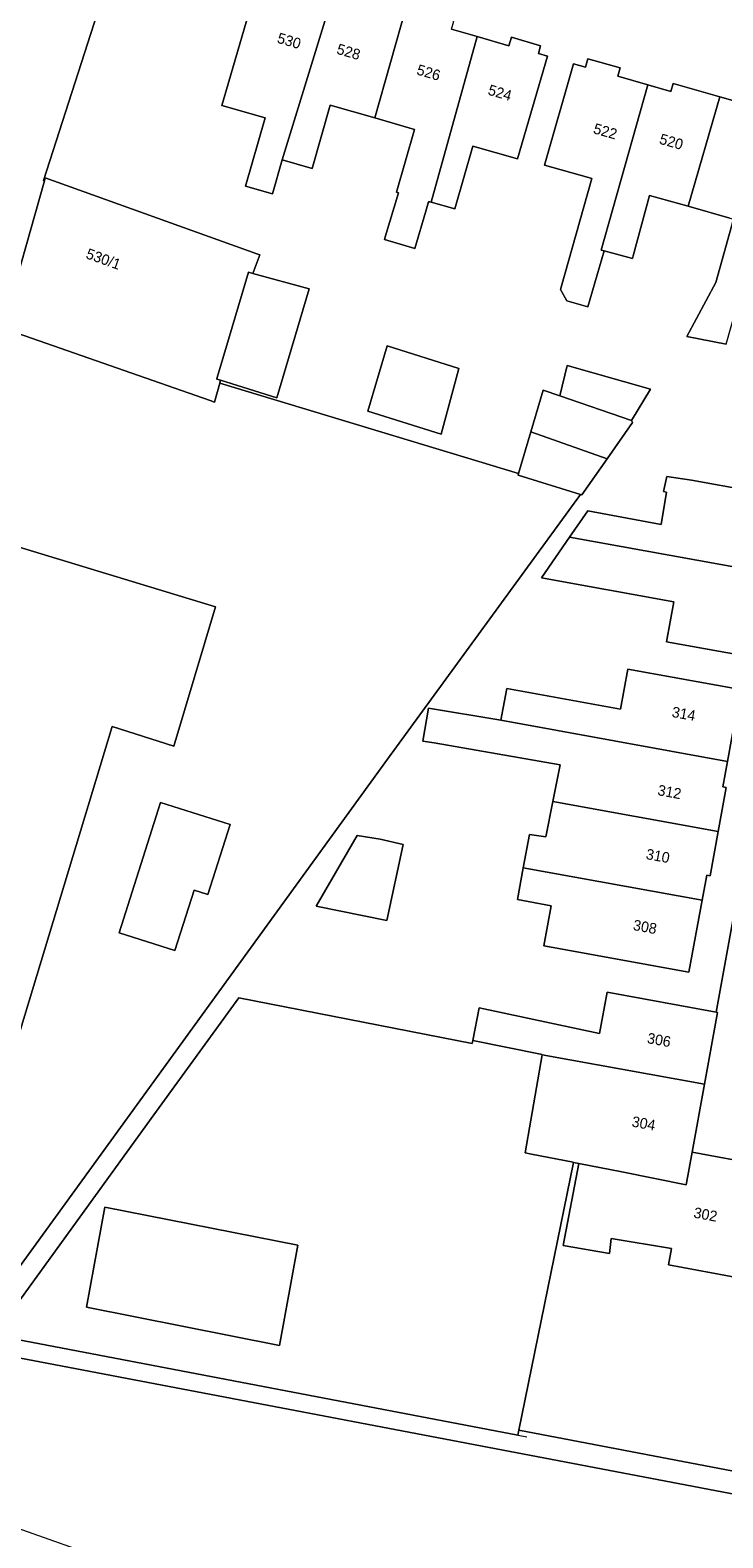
# Model space of a CAD drawing. Header units: metres. Extents: x 151448 to 154749, y 463108 to 465296.
# Tile 43 of 256: x 152841 to 152890, y 463272 to 463378. Entities that reach past the tile are written whole.
import ezdxf
from ezdxf.enums import TextEntityAlignment as Align

# ---------------------------------------------------------------- set-up
doc = ezdxf.new("R2010")
doc.units = ezdxf.units.M
for name, color, linetype, lineweight in [('B-PV-IE-TERREINAFSCHEIDING_KUNSTMATIG_HEKWERK-G', 253, 'Continuous', 9), ('B-PV-KW-KUNSTWERK_GELUIDSWERING_SCHERM-G', 253, 'Continuous', 9), ('B-PV-OG-BEBOUWING-GV', 1, 'Continuous', 9), ('B-PV-OG-BEBOUWING-T18', 2, 'Continuous', 9), ('B-PV-OG-TERREIN_ERF-GV', 253, 'Continuous', 9), ('B-PV-VH-OPENVERHARDING_TEGEL-GV', 253, 'Continuous', 9)]:
    doc.layers.add(name, color=color, linetype=linetype, lineweight=lineweight)
doc.styles.add('Drong', font='txt', dxfattribs={"height": 1.8})

msp = doc.modelspace()

# ---------------------------------------------------------------- linework, layer by layer
at = {"layer": 'B-PV-IE-TERREINAFSCHEIDING_KUNSTMATIG_HEKWERK-G', "flags": 128}
for points in [[(152841.751, 463367.778), (152850.482, 463394.896)], [(152849.583, 463301.512), (152855.609, 463309.821), (152872.135, 463306.575)], [(152849.583, 463301.512), (152838.252, 463285.888), (152876.023, 463278.675)], [(152875.378, 463278.798), (152877.567, 463289.554)], [(152907.327, 463272.925), (152904.943, 463271.886), (152838.497, 463284.567), (152835.926, 463285.065)]]:
    msp.add_lwpolyline(points, dxfattribs=at)
at = {"layer": 'B-PV-KW-KUNSTWERK_GELUIDSWERING_SCHERM-G', "flags": 128}
msp.add_lwpolyline([(152839.87, 463272.223), (152846.259, 463269.959), (152862.885, 463260.259), (152868.859, 463255.739), (152873.862, 463252.173), (152887.128, 463241.862), (152896.385, 463232.87), (152904.847, 463225.371), (152906.198, 463224.833), (152907.968, 463224.611), (152909.086, 463224.859), (152934.702, 463231.29), (152960.857, 463238.308), (152969.599, 463240.35), (152973.711, 463241.226), (152984.511, 463242.528), (152987.925, 463242.644), (152998.115, 463242.724), (153006.849, 463241.91), (153010.422, 463241.435), (153036.412, 463237.025), (153074.896, 463230.836), (153078.757, 463230.172)], dxfattribs=at)
at = {"layer": 'B-PV-OG-BEBOUWING-GV', "flags": 128}
for points in [[(152858.673, 463369.24), (152862.251, 463380.948), (152859.855, 463381.646), (152860.012, 463382.184), (152857.754, 463382.842), (152857.592, 463382.284), (152857.108, 463382.425), (152854.391, 463373.101), (152857.458, 463372.218), (152856.063, 463367.37), (152857.976, 463366.819)], [(152862.251, 463380.948), (152858.673, 463369.24), (152860.791, 463368.63), (152862.082, 463373.113), (152865.233, 463372.206), (152867.462, 463380.062), (152863.943, 463381.087), (152863.773, 463380.505)], [(152869.226, 463366.24), (152872.489, 463377.983), (152870.676, 463378.512), (152870.841, 463379.077), (152867.462, 463380.062), (152865.233, 463372.206), (152868.041, 463371.398), (152866.769, 463366.947), (152866.92, 463366.904), (152865.996, 463363.84), (152865.923, 463363.6), (152868.068, 463362.945), (152868.843, 463365.591), (152869.042, 463366.269), (152869.126, 463366.269)], [(152872.489, 463377.983), (152869.226, 463366.24), (152870.91, 463365.755), (152872.194, 463370.216), (152875.345, 463369.309), (152877.467, 463376.591), (152876.831, 463376.776), (152876.991, 463377.325), (152874.919, 463377.929), (152874.743, 463377.326)], [(152878.859, 463359.249), (152880.337, 463358.82), (152881.486, 463362.78), (152881.283, 463362.835), (152884.585, 463374.564), (152882.471, 463375.167), (152882.639, 463375.754), (152880.338, 463376.411), (152880.167, 463375.81), (152879.33, 463376.049), (152877.276, 463368.853), (152880.377, 463367.979), (152880.627, 463367.909), (152878.392, 463360.051)], [(152887.445, 463365.942), (152889.696, 463373.703), (152886.388, 463374.647), (152886.23, 463374.094), (152884.585, 463374.564), (152881.283, 463362.835), (152881.486, 463362.78), (152883.512, 463362.243), (152883.559, 463362.419), (152884.7, 463366.716)], [(152890.134, 463356.171), (152893.926, 463369.521), (152894.558, 463371.7), (152892.949, 463372.159), (152893.111, 463372.728), (152889.696, 463373.703), (152887.445, 463365.942), (152890.408, 463365.106), (152890.665, 463365.034), (152889.408, 463360.529), (152887.353, 463356.719)], [(152854.303, 463353.602), (152854.03, 463353.676), (152854.063, 463353.798), (152854.869, 463356.496), (152856.293, 463361.261), (152856.601, 463361.169), (152857.088, 463362.494), (152856.872, 463362.571), (152841.873, 463367.956), (152841.816, 463367.753), (152838.874, 463357.29), (152853.574, 463352.162), (152853.884, 463352.054), (152854.249, 463353.405)], [(152856.601, 463361.169), (152856.293, 463361.261), (152854.869, 463356.496), (152854.063, 463353.798), (152854.03, 463353.676), (152854.303, 463353.602), (152858.302, 463352.358), (152860.574, 463360.088)], [(152871.196, 463354.436), (152866.102, 463356.051), (152864.741, 463351.419), (152869.93, 463349.774)], [(152878.358, 463352.502), (152883.44, 463350.75), (152884.769, 463352.972), (152878.879, 463354.645)], [(152876.301, 463349.96), (152881.713, 463348.04), (152883.513, 463350.605), (152883.44, 463350.75), (152878.358, 463352.502), (152877.169, 463352.915)], [(152875.433, 463347.005), (152875.397, 463346.883), (152879.827, 463345.5), (152879.912, 463345.474), (152881.713, 463348.04), (152876.301, 463349.96)], [(152891.859, 463345.756), (152887.685, 463346.518), (152885.924, 463346.787), (152885.705, 463345.723), (152885.921, 463345.669), (152885.542, 463343.372), (152880.326, 463344.346), (152879.037, 463342.474), (152895.127, 463339.575), (152896.066, 463344.782), (152891.826, 463345.604)], [(152853.941, 463337.545), (152825.714, 463346.108), (152822.82, 463336.54), (152822.226, 463336.676), (152819.792, 463328.298), (152819.224, 463328.46), (152817.521, 463322.812), (152818.007, 463322.649), (152814.383, 463310.758), (152813.897, 463310.893), (152812.166, 463305.11), (152812.68, 463304.975), (152811.436, 463300.975), (152835.921, 463293.727), (152846.63, 463329.05), (152850.983, 463327.652)], [(152879.037, 463342.474), (152877.051, 463339.59), (152886.429, 463337.9), (152885.917, 463335.061), (152893.952, 463333.613), (152894.05, 463333.596), (152895.127, 463339.575)], [(152890.227, 463326.568), (152891.157, 463331.67), (152883.169, 463333.126), (152882.651, 463330.285), (152874.586, 463331.755), (152874.165, 463329.495)], [(152889.57, 463321.605), (152890.13, 463324.739), (152889.901, 463324.78), (152890.227, 463326.568), (152874.165, 463329.495), (152869.032, 463330.345), (152868.632, 463328.024), (152869.437, 463327.885), (152878.382, 463326.343), (152877.859, 463323.74)], [(152854.975, 463322.098), (152850.041, 463323.66), (152847.113, 463314.414), (152851.068, 463313.162), (152852.425, 463317.448), (152853.404, 463317.138)], [(152875.764, 463319.039), (152888.434, 463316.73), (152888.76, 463318.52), (152889.012, 463318.474), (152889.57, 463321.605), (152877.859, 463323.74), (152877.354, 463321.235), (152876.192, 463321.397)], [(152865.625, 463321.062), (152863.977, 463321.332), (152861.084, 463316.306), (152866.084, 463315.291), (152867.247, 463320.683)], [(152888.434, 463316.73), (152875.764, 463319.039), (152875.354, 463316.776), (152877.732, 463316.343), (152877.208, 463313.504), (152887.504, 463311.628)], [(152872.176, 463306.78), (152877.102, 463305.793), (152877.098, 463305.768), (152888.604, 463303.684), (152889.527, 463308.781), (152889.429, 463308.799), (152881.708, 463310.214), (152881.151, 463307.283), (152872.641, 463309.099)], [(152879.315, 463298.142), (152879.697, 463298.068), (152882.737, 463297.479), (152887.315, 463296.561), (152887.731, 463298.862), (152888.604, 463303.684), (152877.098, 463305.768), (152875.884, 463298.83), (152876.349, 463298.737), (152879.29, 463298.147)], [(152879.697, 463298.068), (152878.596, 463292.257), (152881.866, 463291.689), (152882.001, 463292.743), (152886.276, 463292.025), (152886.056, 463290.869), (152891.134, 463289.929), (152892.565, 463297.977), (152887.731, 463298.862), (152887.315, 463296.561), (152882.737, 463297.479)], [(152846.099, 463294.978), (152844.803, 463287.869), (152858.48, 463285.168), (152859.777, 463292.277)]]:
    msp.add_lwpolyline(points, close=True, dxfattribs=at)
at = {"layer": 'B-PV-OG-TERREIN_ERF-GV', "flags": 128}
for points in [[(152752.63, 463310.29), (152781.004, 463301.761), (152781.255, 463302.61), (152795.583, 463298.37), (152794.019, 463293.142), (152835.926, 463285.065), (152866.14, 463326.727), (152879.827, 463345.5), (152875.397, 463346.883), (152875.433, 463347.005), (152854.249, 463353.405), (152853.884, 463352.054), (152853.574, 463352.162), (152838.874, 463357.29), (152841.816, 463367.753), (152841.751, 463367.778), (152850.481, 463394.896)], [(152907.182, 463378.336), (152905.865, 463378.741), (152903.396, 463379.5), (152897.808, 463381.031), (152882.823, 463385.415), (152865.126, 463390.451), (152860.551, 463391.813), (152856.42, 463393.054), (152850.481, 463394.896), (152841.751, 463367.778), (152841.816, 463367.753), (152841.873, 463367.956), (152856.872, 463362.571), (152857.088, 463362.494), (152856.601, 463361.169), (152860.574, 463360.088), (152858.302, 463352.358), (152854.303, 463353.602), (152854.249, 463353.405)], [(152870.676, 463378.512), (152872.489, 463377.983), (152874.743, 463377.326), (152874.919, 463377.929), (152876.991, 463377.325), (152876.831, 463376.776), (152877.467, 463376.591), (152875.345, 463369.309), (152872.194, 463370.216), (152870.91, 463365.755), (152869.226, 463366.24), (152869.126, 463366.269), (152869.042, 463366.269), (152868.843, 463365.591), (152868.068, 463362.945), (152865.923, 463363.6), (152865.996, 463363.84), (152866.92, 463366.904), (152866.769, 463366.947), (152868.041, 463371.398), (152865.233, 463372.206), (152862.082, 463373.113), (152860.791, 463368.63), (152858.673, 463369.24), (152857.976, 463366.819), (152856.063, 463367.37), (152857.458, 463372.218), (152854.391, 463373.101), (152857.108, 463382.425)], [(152890.408, 463365.106), (152887.445, 463365.942), (152884.7, 463366.716), (152883.559, 463362.419), (152883.512, 463362.243), (152881.486, 463362.78), (152880.337, 463358.82), (152878.859, 463359.249), (152878.392, 463360.051), (152880.627, 463367.909), (152880.377, 463367.979), (152877.276, 463368.853), (152879.33, 463376.049), (152880.167, 463375.81), (152880.338, 463376.411), (152882.639, 463375.754), (152882.471, 463375.167), (152884.585, 463374.564), (152886.23, 463374.094), (152886.388, 463374.647), (152889.696, 463373.703), (152893.111, 463372.728)], [(152890.134, 463356.171), (152887.353, 463356.719), (152889.408, 463360.529), (152890.665, 463365.034)], [(152854.249, 463353.405), (152875.433, 463347.005), (152876.301, 463349.96), (152877.169, 463352.915), (152878.358, 463352.502), (152878.879, 463354.645), (152884.769, 463352.972), (152883.44, 463350.75), (152883.513, 463350.605), (152881.713, 463348.04), (152879.912, 463345.474), (152879.827, 463345.5), (152866.14, 463326.727), (152835.926, 463285.065), (152838.497, 463284.567), (152904.943, 463271.886), (152907.327, 463272.925), (152907.492, 463272.997), (152936.723, 463285.741), (152968.773, 463279.81), (152968.993, 463279.769), (152998.743, 463274.223)], [(152898.471, 463274.768), (152888.185, 463276.73), (152875.451, 463279.159), (152875.378, 463278.798), (152838.252, 463285.888), (152849.583, 463301.512), (152855.609, 463309.821), (152872.135, 463306.575), (152872.176, 463306.78), (152872.641, 463309.099), (152881.151, 463307.283), (152881.708, 463310.214), (152889.429, 463308.799), (152893.952, 463333.613), (152885.917, 463335.061), (152886.429, 463337.9), (152877.051, 463339.59), (152879.037, 463342.474), (152880.326, 463344.346), (152885.542, 463343.372), (152885.921, 463345.669), (152885.705, 463345.723), (152885.924, 463346.787), (152887.685, 463346.518), (152891.859, 463345.756)], [(152998.743, 463274.223), (152968.993, 463279.769), (152968.773, 463279.81), (152968.767, 463279.749), (152966.199, 463252.549), (152943.106, 463246.65), (152941.593, 463246.263), (152907.075, 463237.457), (152907.413, 463266.289), (152907.492, 463272.997), (152907.327, 463272.925), (152904.943, 463271.886), (152838.497, 463284.567), (152835.926, 463285.065), (152794.019, 463293.142), (152793.899, 463292.74), (152789.749, 463293.965), (152788.698, 463294.168), (152753.724, 463300.859)], [(152891.134, 463289.929), (152886.056, 463290.869), (152886.276, 463292.025), (152882.001, 463292.743), (152881.866, 463291.689), (152878.596, 463292.257), (152879.697, 463298.068), (152879.315, 463298.142), (152875.451, 463279.159), (152888.185, 463276.73), (152898.471, 463274.768)]]:
    msp.add_lwpolyline(points, dxfattribs=at)
for points in [[(152871.196, 463354.436), (152869.93, 463349.774), (152864.741, 463351.419), (152866.102, 463356.051)], [(152853.941, 463337.545), (152850.983, 463327.652), (152846.63, 463329.05), (152835.921, 463293.727), (152811.436, 463300.975), (152812.68, 463304.975), (152812.166, 463305.11), (152813.897, 463310.893), (152814.383, 463310.758), (152818.007, 463322.649), (152817.521, 463322.812), (152819.224, 463328.46), (152819.792, 463328.298), (152822.226, 463336.676), (152822.82, 463336.54), (152825.714, 463346.108)], [(152874.165, 463329.495), (152874.586, 463331.755), (152882.651, 463330.285), (152883.169, 463333.126), (152891.157, 463331.67), (152890.227, 463326.568), (152889.901, 463324.78), (152890.13, 463324.739), (152889.57, 463321.605), (152889.012, 463318.474), (152888.76, 463318.52), (152888.434, 463316.73), (152887.504, 463311.628), (152877.208, 463313.504), (152877.732, 463316.343), (152875.354, 463316.776), (152875.764, 463319.039), (152876.192, 463321.397), (152877.354, 463321.235), (152877.859, 463323.74), (152878.382, 463326.343), (152869.437, 463327.885), (152868.632, 463328.024), (152869.032, 463330.345)], [(152854.975, 463322.098), (152853.404, 463317.138), (152852.425, 463317.448), (152851.068, 463313.162), (152847.113, 463314.414), (152850.041, 463323.66)], [(152865.625, 463321.062), (152867.247, 463320.683), (152866.084, 463315.291), (152861.084, 463316.306), (152863.977, 463321.332)], [(152875.451, 463279.159), (152879.315, 463298.142), (152879.29, 463298.147), (152876.349, 463298.737), (152875.884, 463298.83), (152877.098, 463305.768), (152877.102, 463305.793), (152872.176, 463306.78), (152872.135, 463306.575), (152855.609, 463309.821), (152849.583, 463301.512), (152838.252, 463285.888), (152875.378, 463278.798)], [(152846.099, 463294.978), (152859.777, 463292.277), (152858.48, 463285.168), (152844.803, 463287.869)]]:
    msp.add_lwpolyline(points, close=True, dxfattribs=at)
at = {"layer": 'B-PV-VH-OPENVERHARDING_TEGEL-GV', "flags": 128}
msp.add_lwpolyline([(152893.952, 463333.613), (152889.429, 463308.799), (152889.527, 463308.781), (152888.604, 463303.684), (152887.731, 463298.862), (152892.565, 463297.977)], dxfattribs=at)

# ---------------------------------------------------------------- texts
at = {"layer": 'B-PV-OG-BEBOUWING-T18', "style": 'Drong'}
for s, rotation, p in [('530', 343.7, (152859.168, 463377.68)), ('528', 343.9, (152863.383, 463376.901)), ('526', 343.7, (152869.054, 463375.431)), ('524', 343.7, (152874.11, 463373.998)), ('522', 344.1, (152881.579, 463371.262)), ('520', 344.1, (152886.257, 463370.525)), ('530/1', 340.2, (152846.013, 463362.22)), ('314', 349.7, (152887.136, 463329.956)), ('312', 349.7, (152886.129, 463324.414)), ('310', 349.7, (152885.304, 463319.879)), ('308', 349.7, (152884.389, 463314.846)), ('306', 349.6, (152885.384, 463306.827)), ('304', 349.6, (152884.295, 463300.911)), ('302', 349.5, (152888.679, 463294.451))]:
    msp.add_text(s, height=0.75, rotation=rotation, dxfattribs=at).set_placement(p, align=Align.MIDDLE)

doc.saveas('drawing.dxf')
